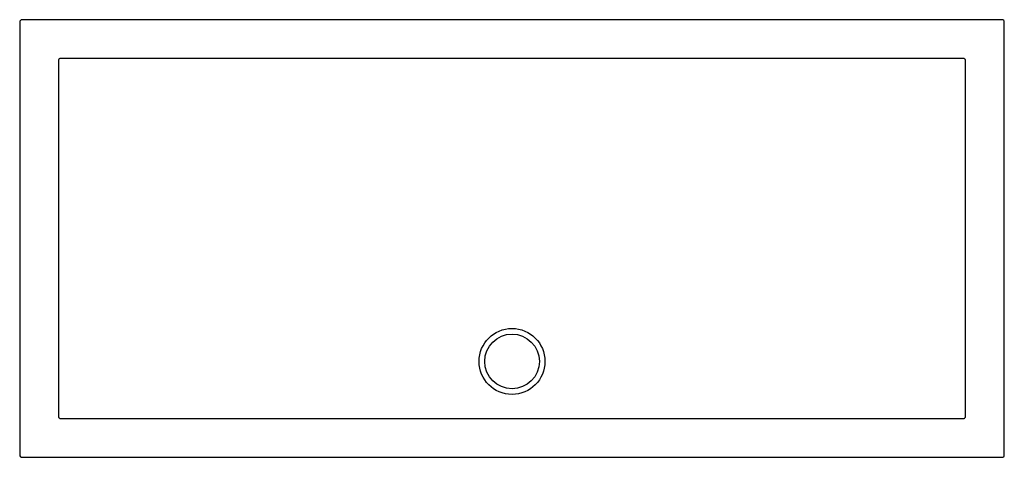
# Model space of a CAD drawing. Header units: millimetres. Extents: x 4842.46 to 4844.26, y 2840.11 to 2840.91.
import ezdxf

# ---------------------------------------------------------------- set-up
doc = ezdxf.new("R2010")
doc.units = ezdxf.units.MM
doc.layers.add('SANINDUSA', color=3, linetype='Continuous')

msp = doc.modelspace()

# ---------------------------------------------------------------- linework, layer by layer
at = {"layer": 'SANINDUSA'}
for p, q in [((4844.2549, 2840.9064), (4842.4617, 2840.9064)), ((4842.4577, 2840.9024), (4842.4577, 2840.1092)), ((4844.2589, 2840.1092), (4844.2589, 2840.9024)), ((4842.4617, 2840.1052), (4844.2549, 2840.1052))]:
    msp.add_line(p, q, dxfattribs=at)
at = {"layer": 'SANINDUSA', "flags": 128}
msp.add_lwpolyline([(4844.188, 2840.2808), (4844.188, 2840.2888), (4844.188, 2840.3208), (4844.188, 2840.4488), (4844.188, 2840.5442), (4844.188, 2840.6396), (4844.188, 2840.735), (4844.188, 2840.8304)], dxfattribs=at)
at = {"layer": 'SANINDUSA'}
for radius in [0.0603, 0.05]:
    msp.add_circle((4843.3583, 2840.2808), radius, dxfattribs=at)
for centre, major_axis in [((4842.4617, 2840.9024), (-0.00283, 0.00283)), ((4844.2549, 2840.9024), (0.00283, 0.00283)), ((4842.4617, 2840.1092), (-0.00283, -0.00283)), ((4844.2549, 2840.1092), (0.00283, -0.00283))]:
    msp.add_ellipse(centre, major_axis=major_axis, ratio=0.999695, start_param=5.497939, end_param=7.068431, dxfattribs=at)
for points, knots in [([(4842.5323, 2840.8355), (4842.5321, 2840.8355), (4842.5319, 2840.8355), (4842.5314, 2840.8354), (4842.5311, 2840.8353), (4842.5307, 2840.8351), (4842.5305, 2840.835), (4842.5301, 2840.8347), (4842.5299, 2840.8346), (4842.5294, 2840.8341), (4842.5291, 2840.8336), (4842.5288, 2840.833), (4842.5287, 2840.8327), (4842.5287, 2840.8323), (4842.5286, 2840.832), (4842.5286, 2840.8318)], [0, 0, 0, 0, 0.125, 0.125, 0.25, 0.25, 0.375, 0.375, 0.5, 0.5, 0.75, 0.75, 0.875, 0.875, 1, 1, 1, 1]), ([(4843.3583, 2840.8355), (4843.2896, 2840.8355), (4843.2209, 2840.8355), (4843.0834, 2840.8355), (4843.0147, 2840.8355), (4842.8086, 2840.8355), (4842.6711, 2840.8355), (4842.5337, 2840.8355)], [0, 0, 0, 0, 0.25, 0.25, 0.5, 0.5, 1, 1, 1, 1]), ([(4844.1829, 2840.8355), (4844.0454, 2840.8355), (4843.908, 2840.8355), (4843.7019, 2840.8355), (4843.6331, 2840.8355), (4843.4957, 2840.8355), (4843.427, 2840.8355), (4843.3583, 2840.8355)], [0, 0, 0, 0, 0.5, 0.5, 0.75, 0.75, 1, 1, 1, 1]), ([(4844.188, 2840.8318), (4844.188, 2840.832), (4844.1879, 2840.8323), (4844.1878, 2840.8327), (4844.1878, 2840.833), (4844.1876, 2840.8334), (4844.1875, 2840.8336), (4844.1872, 2840.834), (4844.187, 2840.8342), (4844.1865, 2840.8347), (4844.1861, 2840.835), (4844.1854, 2840.8353), (4844.1852, 2840.8354), (4844.1847, 2840.8355), (4844.1845, 2840.8355), (4844.1842, 2840.8355)], [0, 0, 0, 0, 0.125, 0.125, 0.25, 0.25, 0.375, 0.375, 0.5, 0.5, 0.75, 0.75, 0.875, 0.875, 1, 1, 1, 1]), ([(4842.5286, 2840.8304), (4842.5286, 2840.7388), (4842.5286, 2840.6472), (4842.5286, 2840.464), (4842.5286, 2840.3724), (4842.5286, 2840.2808)], [0, 0, 0, 0, 0.5, 0.5, 1, 1, 1, 1]), ([(4842.5286, 2840.2808), (4842.5286, 2840.2642), (4842.5286, 2840.2476), (4842.5286, 2840.2144), (4842.5286, 2840.1978), (4842.5286, 2840.1812)], [0, 0, 0, 0, 0.5, 0.5, 1, 1, 1, 1]), ([(4844.188, 2840.1812), (4844.188, 2840.1978), (4844.188, 2840.2144), (4844.188, 2840.2476), (4844.188, 2840.2642), (4844.188, 2840.2808)], [0, 0, 0, 0, 0.5, 0.5, 1, 1, 1, 1]), ([(4842.5286, 2840.1799), (4842.5286, 2840.1796), (4842.5286, 2840.1794), (4842.5287, 2840.1789), (4842.5288, 2840.1787), (4842.529, 2840.1782), (4842.5291, 2840.178), (4842.5294, 2840.1776), (4842.5295, 2840.1774), (4842.5301, 2840.1769), (4842.5305, 2840.1766), (4842.5311, 2840.1764), (4842.5314, 2840.1763), (4842.5319, 2840.1762), (4842.5321, 2840.1762), (4842.5323, 2840.1762)], [0, 0, 0, 0, 0.125, 0.125, 0.25, 0.25, 0.375, 0.375, 0.5, 0.5, 0.75, 0.75, 0.875, 0.875, 1, 1, 1, 1]), ([(4842.5337, 2840.1762), (4842.5681, 2840.1761), (4842.6024, 2840.1761), (4842.6711, 2840.1761), (4842.7055, 2840.1761), (4842.8086, 2840.1761), (4842.8773, 2840.1761), (4843.0147, 2840.1761), (4843.0834, 2840.1761), (4843.1693, 2840.1761), (4843.1865, 2840.1761), (4843.2209, 2840.176), (4843.238, 2840.176), (4843.2638, 2840.176), (4843.2724, 2840.176), (4843.2853, 2840.176), (4843.2896, 2840.176), (4843.2982, 2840.176), (4843.3025, 2840.176), (4843.3153, 2840.176), (4843.3239, 2840.176), (4843.3411, 2840.176), (4843.3497, 2840.176), (4843.3669, 2840.176), (4843.3755, 2840.176), (4843.3926, 2840.176), (4843.4012, 2840.176), (4843.4141, 2840.176), (4843.4184, 2840.176), (4843.427, 2840.176), (4843.4313, 2840.176), (4843.4442, 2840.176), (4843.4528, 2840.176), (4843.4785, 2840.176), (4843.4957, 2840.176), (4843.5301, 2840.1761), (4843.5473, 2840.1761), (4843.6331, 2840.1761), (4843.7019, 2840.1761), (4843.8393, 2840.1761), (4843.908, 2840.1761), (4844.0111, 2840.1761), (4844.0454, 2840.1761), (4844.1142, 2840.1761), (4844.1485, 2840.1761), (4844.1829, 2840.1762)], [0, 0, 0, 0, 0.0625, 0.0625, 0.125, 0.125, 0.25, 0.25, 0.375, 0.375, 0.40625, 0.40625, 0.4375, 0.4375, 0.453125, 0.453125, 0.460937, 0.460937, 0.46875, 0.46875, 0.484375, 0.484375, 0.5, 0.5, 0.515625, 0.515625, 0.53125, 0.53125, 0.539062, 0.539062, 0.546875, 0.546875, 0.5625, 0.5625, 0.59375, 0.59375, 0.625, 0.625, 0.75, 0.75, 0.875, 0.875, 0.9375, 0.9375, 1, 1, 1, 1]), ([(4844.1842, 2840.1762), (4844.1845, 2840.1762), (4844.1847, 2840.1762), (4844.1852, 2840.1763), (4844.1854, 2840.1764), (4844.1859, 2840.1765), (4844.1861, 2840.1767), (4844.1865, 2840.1769), (4844.1867, 2840.1771), (4844.1872, 2840.1776), (4844.1875, 2840.178), (4844.1878, 2840.1787), (4844.1878, 2840.1789), (4844.1879, 2840.1794), (4844.188, 2840.1796), (4844.188, 2840.1799)], [0, 0, 0, 0, 0.125, 0.125, 0.25, 0.25, 0.375, 0.375, 0.5, 0.5, 0.75, 0.75, 0.875, 0.875, 1, 1, 1, 1])]:
    msp.add_open_spline(points, degree=3, knots=knots, dxfattribs=at)
for points in [[(4842.5337, 2840.8355), (4842.5332, 2840.8355), (4842.5328, 2840.8355), (4842.5323, 2840.8355)], [(4844.1842, 2840.8355), (4844.1838, 2840.8355), (4844.1833, 2840.8355), (4844.1829, 2840.8355)], [(4842.5286, 2840.8318), (4842.5286, 2840.8313), (4842.5286, 2840.8309), (4842.5286, 2840.8304)], [(4844.188, 2840.8304), (4844.188, 2840.8309), (4844.188, 2840.8313), (4844.188, 2840.8318)], [(4842.5286, 2840.1812), (4842.5286, 2840.1808), (4842.5286, 2840.1803), (4842.5286, 2840.1799)], [(4842.5323, 2840.1762), (4842.5328, 2840.1762), (4842.5332, 2840.1762), (4842.5337, 2840.1762)], [(4844.1829, 2840.1762), (4844.1833, 2840.1762), (4844.1838, 2840.1762), (4844.1842, 2840.1762)], [(4844.188, 2840.1799), (4844.188, 2840.1803), (4844.188, 2840.1808), (4844.188, 2840.1812)]]:
    msp.add_open_spline(points, degree=3, dxfattribs=at)

doc.saveas('drawing.dxf')
